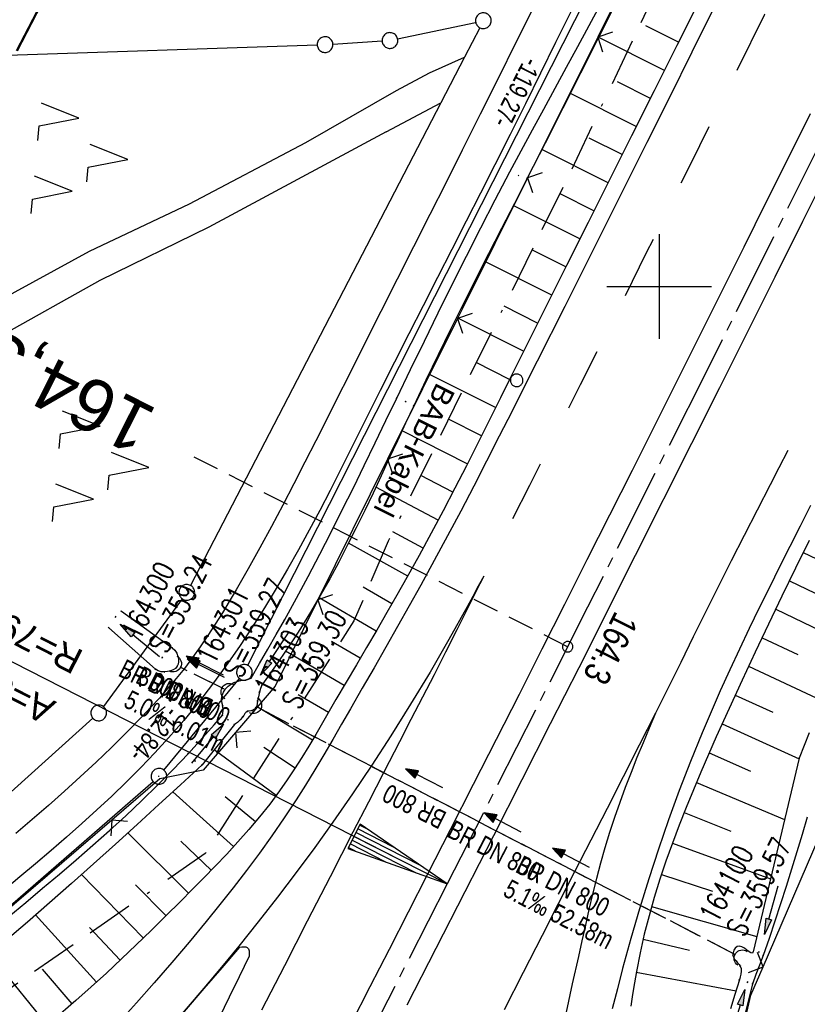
# Model space of a CAD drawing. Extents: x 510037 to 510706, y 460701 to 461658.
# Tile 26 of 34: x 510439 to 510514, y 461331 to 461425. Entities that reach past the tile are written whole.
import ezdxf
from ezdxf.enums import TextEntityAlignment as Align

# ---------------------------------------------------------------- set-up
doc = ezdxf.new("R2010")
doc.units = 0
doc.header["$LTSCALE"] = 10
doc.header["$MEASUREMENT"] = 0
for name, pattern in [('ACAD_ISO16W100', [73, 15, -6.5, 15, -6.5, 15, -7, 1, -7]), ('ACHSE', [5.5, 4, -0.5, 0.5, -0.5]), ('AUSGEZOGEN', [0]), ('LT00', [0]), ('LT02', [0.4, 0.2, -0.2]), ('LT05', [0.7, 0.5, -0.2]), ('LT12', [0.4, 0.3, -0.1]), ('LT17', [0.15, 0.1, -0.05]), ('STRICHLINIE2', [0.375, 0.25, -0.125])]:
    doc.linetypes.add(name, pattern=pattern)
doc.layers.get('0').update_dxf_attribs({"linetype": 'LT00'})
for name, color, linetype in [('--EK_FBR', 1, 'LT00'), ('--EK_Halt-Pfeil', 4, 'LT00'), ('--EK_Haltung', 7, 'STRICHLINIE2'), ('--EK_Haltung-Text', 140, 'LT00'), ('--EK_Schacht-Text', 5, 'LT00'), ('--EK_ST-93-1', 30, 'LT17'), ('--EL_DFK_AB_L', 21, 'LT00'), ('--EL_DFK_AB_P', 7, 'LT00'), ('--EL_Halt-Pfeil', 4, 'LT00'), ('--EL_Haltung', 182, 'STRICHLINIE2'), ('--EL_Haltung-Text', 182, 'LT00'), ('-AX-093', 35, 'ACHSE'), ('-EL-93-1', 250, 'LT00'), ('-ST-93-1', 250, 'LT00'), ('ABSTAND', 8, 'LT00'), ('AS_TEXT_A', 152, 'Continuous'), ('BAB-KABEL', 220, 'ACAD_ISO16W100'), ('BAB-KABEL_TEXT', 221, 'Continuous'), ('DFK_AB_L', 21, 'LT00'), ('DFK_AB_P', 7, 'LT00'), ('DFK_GZPKT', 250, 'LT00'), ('DFK_KATASTER', 250, 'LT00'), ('DFK_NUTZUNG', 250, 'LT00'), ('DFK_VERMPKT', 252, 'LT00'), ('DL', 182, 'LT12'), ('DL_PFEIL', 201, 'LT00'), ('DL_TEXT', 182, 'LT00'), ('FFH', 61, 'LT05'), ('NSG', 61, 'LT05'), ('PFEIL', 140, 'AUSGEZOGEN'), ('V108_AFBR_BAB', 250, 'LT00'), ('V108_BOESCH', 250, 'LT00'), ('V108_BOSCHUNG', 250, 'LT00'), ('V108_GRABEN', 250, 'LT00'), ('V108_LD_MARK', 250, 'LT00'), ('V108_LG_MARK', 250, 'LT02'), ('V108_PK_GR', 1, 'LT00'), ('V108_RASTER', 250, 'LT00'), ('V108_UK_DURCH', 182, 'LT00'), ('V108_ZAUN', 40, 'LT00')]:
    doc.layers.add(name, color=color, linetype=linetype)
doc.styles.add('Arial', font='ARIAL.TTF')
doc.styles.add('Beschrift', font='ARIAL.TTF')
doc.styles.add('Haltungsbeschriftung', font='ARIAL.TTF', dxfattribs={"width": 0.75})
doc.styles.add('schachtbeschriftung', font='romans.shx', dxfattribs={"width": 0.75, "height": 2})
doc.styles.get("Standard").update_dxf_attribs({"font": 'ARIAL.TTF'})
doc.styles.add('UNIR-O', font='unir_o.shx', dxfattribs={"height": 2.5})

# ---------------------------------------------------------------- blocks, each defined once
blk = doc.blocks.new('SYMB7010')
at = {"color": 0, "linetype": 'ByBlock'}
for points in [[(-0.031408, 0.499213), (-0.093728, 0.49134), (-0.15457, 0.475719), (-0.212975, 0.452595), (-0.268021, 0.422333), (-0.31884, 0.385411), (-0.36463, 0.342411), (-0.40467, 0.29401), (-0.438329, 0.240973), (-0.465074, 0.184136), (-0.484486, 0.124395), (-0.496256, 0.062692), (-0.5002, 0)], [(-0.5002, 0), (-0.496256, -0.062692), (-0.484486, -0.124395), (-0.465075, -0.184136), (-0.438329, -0.240973), (-0.404671, -0.29401), (-0.36463, -0.342411), (-0.31884, -0.385411), (-0.268021, -0.422333), (-0.212975, -0.452595), (-0.154571, -0.475719), (-0.093728, -0.49134), (-0.031408, -0.499213), (0.031408, -0.499213)], [(0.5002, 0), (0.496256, 0.062692), (0.484485, 0.124395), (0.465074, 0.184136), (0.438329, 0.240973), (0.40467, 0.29401), (0.36463, 0.342411), (0.31884, 0.385411), (0.268021, 0.422333), (0.212975, 0.452595), (0.15457, 0.475719), (0.093728, 0.49134), (0.031408, 0.499213), (-0.031408, 0.499213)], [(0.031408, -0.499213), (0.093728, -0.491341), (0.15457, -0.475719), (0.212975, -0.452595), (0.268021, -0.422333), (0.31884, -0.385411), (0.36463, -0.342411), (0.404671, -0.294011), (0.438329, -0.240974), (0.465075, -0.184136), (0.484486, -0.124395), (0.496256, -0.062692), (0.500201, 0)]]:
    blk.add_lwpolyline(points, dxfattribs=at)
blk = doc.blocks.new('SYMB0003')
at = {"color": 0, "linetype": 'ByBlock'}
for p, q in [((-0.015712, 0), (0.010166, 0.012015)), ((0, -0.021257), (-0.015712, 0)), ((0.010166, 0.012015), (0, -0.021257))]:
    blk.add_line(p, q, dxfattribs=at)
for points in [[(-0.031395, 0.499013), (-0.093691, 0.491144), (-0.154509, 0.475528), (-0.21289, 0.452414), (-0.267913, 0.422164), (-0.318712, 0.385257), (-0.364484, 0.342274), (-0.404509, 0.293893), (-0.438154, 0.240877), (-0.464888, 0.184062), (-0.484292, 0.124345), (-0.496058, 0.062667), (-0.5, 0)], [(-0.5, 0), (-0.496058, -0.062667), (-0.484292, -0.124345), (-0.464888, -0.184062), (-0.438154, -0.240877), (-0.404509, -0.293893), (-0.364485, -0.342274), (-0.318712, -0.385257), (-0.267914, -0.422164), (-0.21289, -0.452414), (-0.154509, -0.475529), (-0.093691, -0.491144), (-0.031395, -0.499014), (0.031395, -0.499014)], [(0.5, 0), (0.496057, 0.062667), (0.484292, 0.124345), (0.464888, 0.184062), (0.438153, 0.240877), (0.404509, 0.293893), (0.364484, 0.342274), (0.318712, 0.385257), (0.267913, 0.422164), (0.21289, 0.452414), (0.154509, 0.475528), (0.093691, 0.491144), (0.031395, 0.499013), (-0.031395, 0.499013)], [(0.031395, -0.499014), (0.093691, -0.491144), (0.154509, -0.475529), (0.21289, -0.452414), (0.267914, -0.422164), (0.318712, -0.385257), (0.364485, -0.342274), (0.404509, -0.293893), (0.438154, -0.240877), (0.464889, -0.184062), (0.484292, -0.124345), (0.496058, -0.062667), (0.5, 0)]]:
    blk.add_lwpolyline(points, dxfattribs=at)
blk = doc.blocks.new('SYMB7221')
at = {"color": 0, "linetype": 'ByBlock'}
for p, q in [((0, 0.435), (-0.11, 0.065)), ((0.11, 0.065), (0, 0.435)), ((0.25, 0.065), (0.11, 0.065)), ((-0.35, -0.065), (-0.46, -0.435)), ((0.35, -0.065), (0.24, -0.435))]:
    blk.add_line(p, q, dxfattribs=at)
for points in [[(-0.1, -0.435), (-0.24, -0.435), (-0.35, -0.065)], [(0.6, -0.435), (0.46, -0.435), (0.35, -0.065)]]:
    blk.add_lwpolyline(points, dxfattribs=at)
blk = doc.blocks.new('SYMB0070')
at = {"color": 0, "linetype": 'ByBlock'}
for p, q in [((-0.5, 0), (0.2, 0)), ((0.5, 0), (0.2, 0.1)), ((0.2, 0.1), (0.2, 0)), ((0.468, 0), (0.21, 0.086)), ((0.21, 0.086), (0.21, -0.086)), ((0.21, -0.086), (0.468, 0)), ((0.22, -0.072), (0.437, 0)), ((0.23, -0.058), (0.405, 0)), ((0.24, -0.045), (0.374, 0)), ((0.342, 0), (0.25, 0.031)), ((0.25, 0.031), (0.25, -0.031)), ((0.25, -0.031), (0.342, 0)), ((0.26, -0.017), (0.31, 0)), ((0.27, -0.003), (0.279, 0))]:
    blk.add_line(p, q, dxfattribs=at)
for points in [[(0.2, 0), (0.2, -0.1), (0.5, 0)], [(0.437, 0), (0.22, 0.072), (0.22, -0.072)], [(0.405, 0), (0.23, 0.058), (0.23, -0.058)], [(0.374, 0), (0.24, 0.045), (0.24, -0.045)], [(0.31, 0), (0.26, 0.017), (0.26, -0.017)], [(0.279, 0), (0.27, 0.003), (0.27, -0.003)]]:
    blk.add_lwpolyline(points, dxfattribs=at)
blk = doc.blocks.new('Pfreil3')
at = {"layer": 'PFEIL'}
blk.add_hatch(color=256, dxfattribs=at).paths.add_polyline_path([(-1.549, 0.273), (-1.549, -0.273), (0, 0)])
for p, q in [((-1.549, 0), (-4.831, 0)), ((-1.549, -0.273), (-1.549, 0.273)), ((-1.549, 0.273), (0, 0)), ((0, 0), (-1.549, -0.273))]:
    blk.add_line(p, q, dxfattribs=at)
blk = doc.blocks.new('SYMB0011')
at = {"color": 0, "linetype": 'ByBlock'}
for p, q in [((0.5, 0), (-0.5, 0)), ((0, 0.5), (0, -0.5))]:
    blk.add_line(p, q, dxfattribs=at)
blk = doc.blocks.new('SYMB1107')
at = {"color": 0, "linetype": 'ByBlock'}
for points in [[(-0.2, 0), (-0.196157, 0.039018), (-0.184776, 0.076537), (-0.166294, 0.111114), (-0.141421, 0.141421), (-0.111114, 0.166294), (-0.076537, 0.184776), (-0.039018, 0.196157), (0, 0.2)], [(0, 0.2), (0.039018, 0.196157), (0.076537, 0.184776), (0.111114, 0.166294), (0.141421, 0.141421), (0.166294, 0.111114), (0.184776, 0.076537), (0.196157, 0.039018), (0.2, 0)]]:
    blk.add_lwpolyline(points, dxfattribs=at)
blk = doc.blocks.new('SYMB0024')
at = {"color": 0, "linetype": 'ByBlock'}
for p, q in [((-0.5, 0.5), (0, 0)), ((0, 0), (0.5, 0.5))]:
    blk.add_line(p, q, dxfattribs=at)
blk = doc.blocks.new('SYMB18')
at = {"color": 0, "linetype": 'ByBlock'}
for p, q in [((1, 0.13), (0, 0)), ((0.923077, 0.12), (1, 0.12)), ((0.000669, 0), (1, 0)), ((0.307692, 0.04), (1, 0.04)), ((0.615385, 0.08), (1, 0.08)), ((0.307692, -0.04), (1, -0.04)), ((0.615385, -0.08), (1, -0.08)), ((0.923077, -0.12), (1, -0.12))]:
    blk.add_line(p, q, dxfattribs=at)
at = {"color": 0, "linetype": 'ByBlock', "flags": 128}
blk.add_lwpolyline([(0, 0), (1, -0.13), (1, 0.13)], dxfattribs=at)
blk = doc.blocks.new('SYMB2')
at = {"color": 0, "linetype": 'ByBlock', "flags": 128}
for points in [[(-0.031395, 0.499013), (-0.093691, 0.491144), (-0.154509, 0.475528), (-0.21289, 0.452414), (-0.267913, 0.422164), (-0.318712, 0.385257), (-0.364484, 0.342274), (-0.404509, 0.293893), (-0.438154, 0.240877), (-0.464888, 0.184062), (-0.484292, 0.124345), (-0.496058, 0.062667), (-0.5, 0)], [(-0.5, 0), (-0.496058, -0.062667), (-0.484292, -0.124345), (-0.464888, -0.184062), (-0.438154, -0.240877), (-0.404509, -0.293893), (-0.364485, -0.342274), (-0.318712, -0.385257), (-0.267914, -0.422164), (-0.21289, -0.452414), (-0.154509, -0.475529), (-0.093691, -0.491144), (-0.031395, -0.499014), (0.031395, -0.499014)], [(0.5, 0), (0.496057, 0.062667), (0.484292, 0.124345), (0.464888, 0.184062), (0.438153, 0.240877), (0.404509, 0.293893), (0.364484, 0.342274), (0.318712, 0.385257), (0.267913, 0.422164), (0.21289, 0.452414), (0.154509, 0.475528), (0.093691, 0.491144), (0.031395, 0.499013), (-0.031395, 0.499013)], [(0.031395, -0.499014), (0.093691, -0.491144), (0.154509, -0.475529), (0.21289, -0.452414), (0.267914, -0.422164), (0.318712, -0.385257), (0.364485, -0.342274), (0.404509, -0.293893), (0.438154, -0.240877), (0.464889, -0.184062), (0.484292, -0.124345), (0.496058, -0.062667), (0.5, 0)]]:
    blk.add_lwpolyline(points, dxfattribs=at)

msp = doc.modelspace()

# ---------------------------------------------------------------- linework, layer by layer
at = {"layer": '--EK_FBR', "color": 0}
for points in [[(510524.342, 461427.502), (510522.22, 461423.235), (510520.094, 461418.971), (510517.964, 461414.708), (510515.833, 461410.446), (510513.702, 461406.184), (510511.056, 461400.891), (510508.409, 461395.598), (510505.761, 461390.306), (510503.11, 461385.016), (510497.726, 461374.304), (510492.323, 461363.602), (510489.611, 461358.248), (510486.896, 461352.895), (510484.179, 461347.544), (510481.46, 461342.193)], [(510505.274, 461426.64), (510503.13, 461422.342), (510500.982, 461418.045), (510498.834, 461413.75), (510496.221, 461408.528), (510493.607, 461403.307), (510490.99, 461398.086), (510488.369, 461392.867), (510487.165, 461390.473), (510485.957, 461388.081), (510484.745, 461385.692), (510483.525, 461383.306), (510482.297, 461380.926), (510481.056, 461378.551), (510479.803, 461376.184), (510478.534, 461373.825), (510477.248, 461371.476), (510476.147, 461369.5), (510475.036, 461367.53), (510473.916, 461365.565), (510472.79, 461363.602), (510471.662, 461361.64), (510470.534, 461359.678), (510469.693, 461358.213), (510468.849, 461356.75), (510467.997, 461355.292), (510467.133, 461353.841), (510466.252, 461352.402), (510465.349, 461350.976), (510464.213, 461349.258), (510463.041, 461347.563), (510461.836, 461345.891), (510460.603, 461344.238), (510459.344, 461342.604), (510458.062, 461340.987), (510456.762, 461339.386), (510455.125, 461337.415), (510453.466, 461335.464), (510451.787, 461333.531), (510450.089, 461331.615), (510448.375, 461329.714)], [(510514.426, 461416.466), (510512.314, 461412.235), (510510.203, 461408.004), (510508.076, 461403.738), (510505.95, 461399.471), (510503.823, 461395.205), (510501.693, 461390.94), (510499.559, 461386.677), (510497.416, 461382.411), (510495.269, 461378.148), (510493.117, 461373.886), (510490.963, 461369.626), (510488.808, 461365.366), (510486.626, 461361.056), (510484.443, 461356.747), (510482.257, 461352.44), (510480.067, 461348.135), (510477.871, 461343.832), (510476.047, 461340.269), (510474.22, 461336.708), (510472.39, 461333.148), (510470.559, 461329.588)], [(510514.463, 461379.074), (510513.478, 461377.123), (510512.492, 461375.172), (510511.51, 461373.219), (510510.534, 461371.264), (510509.566, 461369.304), (510508.611, 461367.34), (510507.669, 461365.368), (510506.745, 461363.39), (510505.84, 461361.402), (510504.959, 461359.404), (510504.103, 461357.395), (510502.984, 461354.644), (510501.917, 461351.871), (510500.899, 461349.078), (510499.931, 461346.268), (510499.01, 461343.441), (510498.135, 461340.599), (510497.305, 461337.745), (510496.518, 461334.879), (510496.017, 461332.965), (510495.532, 461331.048)], [(510481.46, 461342.193), (510478.689, 461336.784), (510475.917, 461331.376)]]:
    msp.add_lwpolyline(points, dxfattribs=at)
at = {"layer": '--EK_FBR'}
for points in [[(510491.559, 461426.198), (510490.12, 461423.273), (510488.677, 461420.348), (510487.23, 461417.427), (510485.776, 461414.508), (510484.313, 461411.594), (510482.951, 461408.902), (510481.583, 461406.214), (510480.211, 461403.527), (510478.837, 461400.841), (510477.465, 461398.154), (510476.095, 461395.465), (510474.732, 461392.772), (510473.377, 461390.075), (510472.423, 461388.162), (510471.471, 461386.247), (510470.516, 461384.334), (510469.555, 461382.424), (510468.585, 461380.519), (510467.601, 461378.622), (510466.599, 461376.734), (510465.576, 461374.858), (510464.528, 461372.996), (510463.45, 461371.15), (510462.341, 461369.322), (510461.157, 461367.456), (510459.934, 461365.615), (510458.669, 461363.803), (510457.361, 461362.021), (510456.01, 461360.275), (510454.615, 461358.567), (510453.173, 461356.901), (510451.863, 461355.468), (510450.52, 461354.067), (510449.147, 461352.695), (510447.748, 461351.349), (510446.325, 461350.025), (510444.882, 461348.72), (510443.422, 461347.432), (510441.949, 461346.157), (510440.465, 461344.892), (510438.975, 461343.634), (510437.481, 461342.38)], [(510488.041, 461426.685), (510486.338, 461423.265), (510484.633, 461419.846), (510482.925, 461416.429), (510481.212, 461413.014), (510479.66, 461409.931), (510478.104, 461406.85), (510476.547, 461403.77), (510474.989, 461400.69), (510473.433, 461397.609), (510471.88, 461394.527), (510470.332, 461391.443), (510469.301, 461389.383), (510468.269, 461387.323), (510467.234, 461385.265), (510466.192, 461383.21), (510465.14, 461381.161), (510464.075, 461379.118), (510462.994, 461377.083), (510461.893, 461375.058), (510460.769, 461373.045), (510459.619, 461371.045), (510458.965, 461369.937), (510458.3, 461368.836), (510457.618, 461367.746), (510456.919, 461366.668), (510456.198, 461365.606), (510455.452, 461364.562), (510454.678, 461363.539), (510453.906, 461362.577), (510453.109, 461361.634), (510452.291, 461360.709), (510451.456, 461359.799), (510450.606, 461358.901), (510449.174, 461357.436), (510447.717, 461355.997), (510446.238, 461354.581), (510444.739, 461353.187), (510443.222, 461351.81), (510441.691, 461350.449), (510440.148, 461349.101), (510438.596, 461347.763)], [(510446.234, 461321.265), (510447.988, 461323.188), (510449.727, 461325.125), (510451.453, 461327.074), (510453.167, 461329.032), (510454.874, 461330.998), (510456.573, 461332.97), (510458.269, 461334.946), (510459.962, 461336.924)], [(510459.962, 461336.924), (510460.173, 461336.954), (510460.373, 461336.97), (510460.548, 461336.956), (510460.686, 461336.898), (510460.792, 461336.761), (510460.847, 461336.562), (510460.867, 461336.322), (510460.871, 461336.062)], [(510460.871, 461336.062), (510459.913, 461334.105), (510458.954, 461332.149), (510457.991, 461330.195)]]:
    msp.add_lwpolyline(points, dxfattribs=at)
at = {"layer": '--EK_Haltung'}
for p, q in [((510458.303, 461361.646), (510454.265, 461363.659)), ((510507.295, 461336.21), (510461.922, 461359.673))]:
    msp.add_line(p, q, dxfattribs=at)
at = {"layer": '--EK_ST-93-1', "ltscale": 2.5}
msp.add_line((510491.271, 461365.604), (510455.594, 461383.703), dxfattribs=at)
at = {"layer": '--EL_DFK_AB_L'}
for p, q in [((510460.749, 461363.829), (510514.011, 461468.871)), ((510452.727, 461353.819), (510459.934, 461362.58)), ((510312.406, 461231.661), (510451.684, 461352.747))]:
    msp.add_line(p, q, dxfattribs=at)
at = {"layer": '--EL_Haltung'}
for p, q in [((510458.303, 461361.646), (510454.265, 461363.659)), ((510507.295, 461336.21), (510461.922, 461359.673))]:
    msp.add_line(p, q, dxfattribs=at)
at = {"layer": '-AX-093', "ltscale": 0.2}
msp.add_lwpolyline([(510527.066, 461437.234), (510515.84, 461414.577), (510504.543, 461391.955), (510493.175, 461369.369), (510481.735, 461346.82), (510479.769, 461342.962), (510468.246, 461320.455), (510456.653, 461297.983), (510444.991, 461275.548), (510433.262, 461253.147), (510421.466, 461230.781), (510409.606, 461208.45), (510397.682, 461186.152), (510385.696, 461163.888), (510373.649, 461141.657), (510361.542, 461119.458), (510349.377, 461097.292), (510337.154, 461075.156), (510324.875, 461053.052), (510312.542, 461030.979)], dxfattribs=at)
at = {"layer": '-EL-93-1'}
msp.add_line((510475.315, 461345.234), (510426.319, 461370.221), dxfattribs=at)
at = {"layer": 'BAB-KABEL', "ltscale": 0.03, "flags": 128}
msp.add_lwpolyline([(510574.854, 461594.797), (510569.709, 461582.702), (510561.197, 461562.126), (510551.358, 461540.285), (510542.348, 461520.114), (510533.339, 461500.769), (510523.916, 461480.839), (510512.925, 461456.785), (510503.173, 461435.53), (510491.516, 461410.888), (510474.146, 461375.68), (510470.859, 461368.066), (510456.674, 461345.86), (510442.111, 461335.81), (510432.931, 461329.474), (510418.518, 461314.174), (510414.451, 461310.683), (510392.53, 461293.882), (510391.469, 461292.794), (510384.563, 461284.244), (510370.438, 461266.049), (510358.864, 461249.204), (510349.555, 461235.403), (510346.847, 461229.517), (510339.039, 461212.715), (510332.433, 461196.665), (510327.779, 461184.214), (510324.163, 461168.348), (510321.559, 461140.499), (510321.109, 461134.948), (510320.207, 461121.149), (510318.96, 461109.13), (510317.768, 461098.77), (510314.001, 461086.177), (510307.387, 461063.506), (510303.808, 461056.081), (510295.354, 461038.149), (510284.521, 461019.14), (510277.078, 461005.45), (510269.639, 460991.858), (510259.079, 460974.133), (510247.227, 460955.03), (510235.378, 460934.178), (510229.775, 460924.434), (510224.086, 460914.625), (510217.196, 460902.584), (510206.179, 460883.308), (510199.385, 460872.008), (510196.631, 460864.652), (510190.018, 460847.767), (510183.495, 460836.65), (510180.008, 460830.874), (510176.148, 460823.975), (510174.496, 460821.683), (510167.06, 460811.484), (510163.849, 460807.726), (510158.702, 460798.437), (510145.591, 460775.749), (510145.515, 460775.622), (510145.337, 460775.342)], dxfattribs=at)
at = {"layer": 'DFK_AB_L'}
for p, q in [((510460.749, 461363.829), (510514.011, 461468.871)), ((510452.727, 461353.819), (510459.934, 461362.58)), ((510312.406, 461231.661), (510451.684, 461352.747))]:
    msp.add_line(p, q, dxfattribs=at)
at = {"layer": 'DFK_KATASTER'}
for p, q in [((510475.034, 461423.625), (510482.487, 461425.204)), ((510482.875, 461424.694), (510481.41, 461421.87)), ((510468.859, 461423.127), (510473.552, 461423.423)), ((510419.24, 461421.464), (510467.361, 461423.055)), ((510478.09, 461420.38), (510481.41, 461421.87)), ((510481.41, 461421.87), (510479.16, 461417.529)), ((510474.92, 461418.69), (510478.09, 461420.38)), ((510466.27, 461413.749), (510474.92, 461418.69)), ((510479.16, 461417.529), (510455.256, 461371.455)), ((510473.93, 461414.759), (510479.16, 461417.529)), ((510473.93, 461414.759), (510457, 461405.649)), ((510455.16, 461407.88), (510466.27, 461413.749)), ((510445.61, 461403.37), (510455.16, 461407.88)), ((510457, 461405.649), (510446.59, 461400.57)), ((510427.88, 461393.669), (510445.61, 461403.37)), ((510446.59, 461400.57), (510434.21, 461393.629)), ((510454.468, 461370.184), (510446.943, 461359.885)), ((510434.33, 461348.34), (510445.943, 461358.778))]:
    msp.add_line(p, q, dxfattribs=at)
at = {"layer": 'DL'}
for p, q in [((510458.303, 461361.646), (510454.265, 461363.659)), ((510507.295, 461336.21), (510461.922, 461359.673))]:
    msp.add_line(p, q, dxfattribs=at)
at = {"layer": 'FFH', "flags": 128}
msp.add_lwpolyline([(510538.036, 461613.135), (510423.5, 461393.5), (510381.5, 461342), (510324.5, 461295.5), (510279.5, 461258), (510299.5, 461092), (510208, 461085.5), (510167.331, 461090.805)], dxfattribs=at)
at = {"layer": 'NSG', "flags": 128}
msp.add_lwpolyline([(510538.039, 461613.133), (510423.576, 461393.414), (510381.683, 461341.803), (510324.571, 461295.457), (510279.534, 461258.227), (510299.748, 461091.799), (510207.873, 461085.736), (510167.445, 461091.032)], dxfattribs=at)
at = {"layer": 'V108_AFBR_BAB', "color": 2}
for points in [[(510524.342, 461427.502), (510522.22, 461423.235), (510520.094, 461418.971), (510517.964, 461414.708), (510515.833, 461410.446), (510513.702, 461406.184), (510511.056, 461400.891), (510508.409, 461395.598), (510505.761, 461390.306), (510503.11, 461385.016), (510497.726, 461374.304), (510492.323, 461363.602), (510489.611, 461358.248), (510486.896, 461352.895), (510484.179, 461347.544), (510481.46, 461342.193)], [(510505.274, 461426.64), (510503.13, 461422.342), (510500.982, 461418.045), (510498.834, 461413.75), (510496.221, 461408.528), (510493.607, 461403.307), (510490.99, 461398.086), (510488.369, 461392.867), (510487.165, 461390.473), (510485.957, 461388.081), (510484.745, 461385.692), (510483.525, 461383.306), (510482.297, 461380.926), (510481.056, 461378.551), (510479.803, 461376.184), (510478.534, 461373.825), (510477.248, 461371.476), (510476.147, 461369.5), (510475.036, 461367.53), (510473.916, 461365.565), (510472.79, 461363.602), (510471.662, 461361.64), (510470.534, 461359.678), (510469.693, 461358.213), (510468.849, 461356.75), (510467.997, 461355.292), (510467.133, 461353.841), (510466.252, 461352.402), (510465.349, 461350.976), (510464.213, 461349.258), (510463.041, 461347.563), (510461.836, 461345.891), (510460.603, 461344.238), (510459.344, 461342.604), (510458.062, 461340.987), (510456.762, 461339.386), (510455.125, 461337.415), (510453.466, 461335.464), (510451.787, 461333.531), (510450.089, 461331.615), (510448.375, 461329.714)], [(510514.426, 461416.466), (510512.314, 461412.235), (510510.203, 461408.004), (510508.076, 461403.738), (510505.95, 461399.471), (510503.823, 461395.205), (510501.693, 461390.94), (510499.559, 461386.677), (510497.416, 461382.411), (510495.269, 461378.148), (510493.117, 461373.886), (510490.963, 461369.626), (510488.808, 461365.366), (510486.626, 461361.056), (510484.443, 461356.747), (510482.257, 461352.44), (510480.067, 461348.135), (510477.871, 461343.832), (510476.047, 461340.269), (510474.22, 461336.708), (510472.39, 461333.148), (510470.559, 461329.588)], [(510514.463, 461379.074), (510513.478, 461377.123), (510512.492, 461375.172), (510511.51, 461373.219), (510510.534, 461371.264), (510509.566, 461369.304), (510508.611, 461367.34), (510507.669, 461365.368), (510506.745, 461363.39), (510505.84, 461361.402), (510504.959, 461359.404), (510504.103, 461357.395), (510502.984, 461354.644), (510501.917, 461351.871), (510500.899, 461349.078), (510499.931, 461346.268), (510499.01, 461343.441), (510498.135, 461340.599), (510497.305, 461337.745), (510496.518, 461334.879), (510496.017, 461332.965), (510495.532, 461331.048)], [(510481.46, 461342.193), (510478.689, 461336.784), (510475.917, 461331.376)]]:
    msp.add_lwpolyline(points, dxfattribs=at)
at = {"layer": 'V108_AFBR_BAB'}
for points in [[(510491.559, 461426.198), (510490.12, 461423.273), (510488.677, 461420.348), (510487.23, 461417.427), (510485.776, 461414.508), (510484.313, 461411.594), (510482.951, 461408.902), (510481.583, 461406.214), (510480.211, 461403.527), (510478.837, 461400.841), (510477.465, 461398.154), (510476.095, 461395.465), (510474.732, 461392.772), (510473.377, 461390.075), (510472.423, 461388.162), (510471.471, 461386.247), (510470.516, 461384.334), (510469.555, 461382.424), (510468.585, 461380.519), (510467.601, 461378.622), (510466.599, 461376.734), (510465.576, 461374.858), (510464.528, 461372.996), (510463.45, 461371.15), (510462.341, 461369.322), (510461.157, 461367.456), (510459.934, 461365.615), (510458.669, 461363.803), (510457.361, 461362.021), (510456.01, 461360.275), (510454.615, 461358.567), (510453.173, 461356.901), (510451.863, 461355.468), (510450.52, 461354.067), (510449.147, 461352.695), (510447.748, 461351.349), (510446.325, 461350.025), (510444.882, 461348.72), (510443.422, 461347.432), (510441.949, 461346.157), (510440.465, 461344.892), (510438.975, 461343.634), (510437.481, 461342.38)], [(510488.041, 461426.685), (510486.338, 461423.265), (510484.633, 461419.846), (510482.925, 461416.429), (510481.212, 461413.014), (510479.66, 461409.931), (510478.104, 461406.85), (510476.547, 461403.77), (510474.989, 461400.69), (510473.433, 461397.609), (510471.88, 461394.527), (510470.332, 461391.443), (510469.301, 461389.383), (510468.269, 461387.323), (510467.234, 461385.265), (510466.192, 461383.21), (510465.14, 461381.161), (510464.075, 461379.118), (510462.994, 461377.083), (510461.893, 461375.058), (510460.769, 461373.045), (510459.619, 461371.045), (510458.965, 461369.937), (510458.3, 461368.836), (510457.618, 461367.746), (510456.919, 461366.668), (510456.198, 461365.606), (510455.452, 461364.562), (510454.678, 461363.539), (510453.906, 461362.577), (510453.109, 461361.634), (510452.291, 461360.709), (510451.456, 461359.799), (510450.606, 461358.901), (510449.174, 461357.436), (510447.717, 461355.997), (510446.238, 461354.581), (510444.739, 461353.187), (510443.222, 461351.81), (510441.691, 461350.449), (510440.148, 461349.101), (510438.596, 461347.763)], [(510446.234, 461321.265), (510447.988, 461323.188), (510449.727, 461325.125), (510451.453, 461327.074), (510453.167, 461329.032), (510454.874, 461330.998), (510456.573, 461332.97), (510458.269, 461334.946), (510459.962, 461336.924)], [(510459.962, 461336.924), (510460.173, 461336.954), (510460.373, 461336.97), (510460.548, 461336.956), (510460.686, 461336.898), (510460.792, 461336.761), (510460.847, 461336.562), (510460.867, 461336.322), (510460.871, 461336.062)], [(510460.871, 461336.062), (510459.913, 461334.105), (510458.954, 461332.149), (510457.991, 461330.195)]]:
    msp.add_lwpolyline(points, dxfattribs=at)
at = {"layer": 'V108_BOESCH'}
for points in [[(510503.87, 461427.291), (510501.705, 461422.978), (510499.538, 461418.667), (510497.37, 461414.357), (510495.295, 461410.232), (510493.222, 461406.107), (510491.152, 461401.98), (510489.086, 461397.85), (510487.025, 461393.716), (510485.946, 461391.546), (510484.867, 461389.376), (510483.785, 461387.208), (510482.697, 461385.043), (510481.601, 461382.882), (510480.494, 461380.727), (510479.375, 461378.58), (510478.24, 461376.441), (510477.087, 461374.313), (510475.913, 461372.197), (510474.966, 461370.526), (510474.007, 461368.861), (510473.04, 461367.201), (510472.068, 461365.542), (510471.094, 461363.884), (510470.12, 461362.224), (510469.151, 461360.559), (510468.508, 461359.447), (510467.864, 461358.336), (510467.216, 461357.228), (510466.558, 461356.127), (510465.888, 461355.034), (510465.201, 461353.955), (510464.492, 461352.891), (510463.759, 461351.845), (510462.819, 461350.588), (510461.841, 461349.36), (510460.827, 461348.158), (510459.784, 461346.979), (510458.717, 461345.819), (510457.629, 461344.674), (510456.525, 461343.541), (510455.411, 461342.418), (510454.291, 461341.299), (510452.894, 461339.911), (510451.492, 461338.529), (510450.082, 461337.157), (510448.663, 461335.798), (510447.231, 461334.456), (510445.784, 461333.133), (510444.319, 461331.833), (510442.833, 461330.56)], [(510514.324, 461375.754), (510513.025, 461373.096), (510511.734, 461370.434), (510510.452, 461367.766), (510509.182, 461365.091), (510507.925, 461362.405), (510506.684, 461359.708), (510505.462, 461356.997), (510504.722, 461355.324), (510503.993, 461353.645), (510503.28, 461351.958), (510502.586, 461350.265), (510501.915, 461348.563), (510501.27, 461346.853), (510500.657, 461345.134), (510500.078, 461343.405), (510499.537, 461341.667), (510499.038, 461339.919), (510498.585, 461338.159), (510498.182, 461336.389), (510497.832, 461334.607), (510497.644, 461333.507), (510497.473, 461332.403), (510497.313, 461331.297)]]:
    msp.add_lwpolyline(points, dxfattribs=at)
at = {"layer": 'V108_BOSCHUNG'}
for p, q in [((510501.867, 461423.3), (510498.723, 461424.877)), ((510500.52, 461420.619), (510494.237, 461423.771)), ((510499.172, 461417.939), (510496.03, 461419.515)), ((510497.824, 461415.259), (510491.534, 461418.415)), ((510496.475, 461412.579), (510493.325, 461414.159)), ((510495.128, 461409.899), (510488.812, 461413.067)), ((510493.78, 461407.218), (510490.613, 461408.807)), ((510492.434, 461404.537), (510486.079, 461407.726)), ((510491.089, 461401.855), (510487.901, 461403.455)), ((510489.747, 461399.173), (510483.351, 461402.381)), ((510488.406, 461396.489), (510485.202, 461398.097)), ((510487.069, 461393.804), (510480.654, 461397.022)), ((510485.733, 461391.117), (510482.529, 461392.725)), ((510484.396, 461388.432), (510478.013, 461391.634)), ((510483.048, 461385.739), (510479.887, 461387.337)), ((510481.687, 461383.052), (510475.461, 461386.227)), ((510480.306, 461380.363), (510477.257, 461381.943)), ((510478.903, 461377.686), (510472.948, 461380.822)), ((510477.468, 461375.012), (510474.569, 461376.577)), ((510475.997, 461372.347), (510470.355, 461375.492)), ((510513.764, 461374.61), (510520.087, 461371.526)), ((510512.446, 461371.903), (510515.687, 461370.335)), ((510474.497, 461369.71), (510471.739, 461371.286)), ((510472.974, 461367.087), (510467.535, 461370.27)), ((510511.136, 461369.191), (510517.788, 461366)), ((510471.456, 461364.5), (510468.72, 461366.101)), ((510509.831, 461366.463), (510513.25, 461364.85)), ((510469.938, 461361.912), (510464.337, 461365.19)), ((510508.547, 461363.74), (510515.554, 461360.459)), ((510468.433, 461359.317), (510465.528, 461361.016)), ((510507.274, 461360.997), (510510.864, 461359.343)), ((510466.896, 461356.688), (510461.56, 461359.911)), ((510506.022, 461358.245), (510513.362, 461354.916)), ((510463.441, 461351.411), (510457.531, 461355.771)), ((510465.248, 461354.027), (510462.269, 461355.993)), ((510504.782, 461355.461), (510508.725, 461353.727)), ((510503.566, 461352.64), (510511.982, 461349.106)), ((510459.374, 461346.528), (510453.572, 461351.758)), ((510461.453, 461348.893), (510458.565, 461351.292)), ((510502.39, 461349.774), (510506.848, 461348.014)), ((510455.072, 461342.078), (510449.277, 461347.837)), ((510457.231, 461344.263), (510454.338, 461347.037)), ((510501.273, 461346.857), (510510.636, 461343.437)), ((510450.754, 461337.809), (510444.867, 461343.867)), ((510500.231, 461343.872), (510505.105, 461342.27)), ((510452.92, 461339.937), (510449.998, 461342.892)), ((510499.288, 461340.815), (510509.332, 461337.944)), ((510446.288, 461333.59), (510440.469, 461339.999)), ((510448.556, 461335.698), (510445.606, 461338.804)), ((510498.469, 461337.675), (510502.916, 461336.631)), ((510441.564, 461329.512), (510436.09, 461336.266)), ((510443.964, 461331.526), (510441.121, 461334.821)), ((510497.819, 461334.536), (510507.352, 461332.757))]:
    msp.add_line(p, q, dxfattribs=at)
at = {"layer": 'V108_GRABEN'}
for points in [[(510495.869, 461427.035), (510494.193, 461423.684), (510492.508, 461420.338), (510490.814, 461416.997), (510489.114, 461413.659), (510487.41, 461410.325), (510486.181, 461407.925), (510484.953, 461405.525), (510483.728, 461403.123), (510482.509, 461400.719), (510481.297, 461398.31), (510480.095, 461395.895), (510478.905, 461393.473), (510477.729, 461391.042), (510476.569, 461388.602), (510475.79, 461386.936), (510475.016, 461385.268), (510474.243, 461383.598), (510473.468, 461381.93), (510472.686, 461380.266), (510471.894, 461378.607), (510471.089, 461376.957), (510470.266, 461375.316), (510469.422, 461373.689), (510468.553, 461372.075), (510467.656, 461370.479), (510466.726, 461368.902), (510465.76, 461367.347), (510465.05, 461366.253), (510464.323, 461365.168), (510463.584, 461364.091), (510462.837, 461363.019), (510462.086, 461361.949), (510461.938, 461361.62), (510461.841, 461361.272), (510461.77, 461360.992), (510461.707, 461360.708), (510461.656, 461360.418), (510461.626, 461360.191), (510461.58, 461359.97), (510461.49, 461359.767), (510461.352, 461359.611), (510461.17, 461359.511), (510461.02, 461359.482), (510460.868, 461359.469), (510460.727, 461359.44), (510460.579, 461359.352), (510460.455, 461359.216), (510460.343, 461359.055), (510460.232, 461358.889), (510459.996, 461358.612), (510459.734, 461358.378), (510459.458, 461358.166), (510456.366, 461354.323), (510454.3, 461352.426), (510452.232, 461350.531), (510450.161, 461348.64), (510448.085, 461346.756), (510446.001, 461344.88), (510443.908, 461343.015), (510441.805, 461341.162), (510439.688, 461339.324), (510437.558, 461337.503)], [(510437.903, 461339.842), (510439.523, 461341.191), (510441.14, 461342.544), (510442.751, 461343.905), (510444.353, 461345.275), (510445.942, 461346.658), (510447.516, 461348.056), (510449.071, 461349.474), (510450.604, 461350.914), (510452.113, 461352.378), (510453.592, 461353.871), (510455.041, 461355.394), (510455.872, 461356.3), (510456.695, 461357.214), (510457.512, 461358.134), (510458.326, 461359.057), (510458.388, 461359.511), (510458.337, 461359.966), (510458.285, 461360.18), (510458.246, 461360.395), (510458.233, 461360.611), (510458.283, 461360.946), (510458.412, 461361.27), (510458.606, 461361.57), (510458.85, 461361.832), (510459.132, 461362.043), (510459.412, 461362.184), (510459.706, 461362.288), (510460.006, 461362.373), (510460.536, 461362.454), (510461.048, 461362.611), (510461.854, 461363.992), (510462.657, 461365.375), (510463.454, 461366.762), (510464.241, 461368.153), (510465.387, 461370.231), (510466.509, 461372.321), (510467.609, 461374.424), (510468.69, 461376.536), (510469.756, 461378.657), (510470.808, 461380.785), (510471.851, 461382.918), (510472.888, 461385.054), (510473.92, 461387.193), (510474.951, 461389.332), (510476.266, 461392.051), (510477.587, 461394.767), (510478.916, 461397.479), (510480.255, 461400.186), (510481.607, 461402.886), (510482.973, 461405.578), (510484.357, 461408.261), (510485.761, 461410.934), (510486.829, 461412.936), (510487.907, 461414.934), (510488.992, 461416.928), (510490.079, 461418.921), (510491.167, 461420.914), (510492.252, 461422.908), (510493.331, 461424.905), (510494.401, 461426.906)], [(510448.667, 461368.99), (510453.51, 461365.513), (510453.755, 461365.284), (510453.941, 461364.999), (510454.064, 461364.671), (510454.111, 461364.425), (510454.119, 461364.178), (510454.083, 461363.943), (510453.996, 461363.734), (510453.833, 461363.54), (510453.614, 461363.393), (510453.354, 461363.29), (510453.069, 461363.227), (510452.777, 461363.202), (510452.457, 461363.219), (510452.164, 461363.297), (510451.913, 461363.452), (510447.459, 461367.407)], [(510514.331, 461357.381), (510513.373, 461354.96), (510508.984, 461336.48), (510508.904, 461336.364), (510508.767, 461336.381), (510508.585, 461336.49), (510508.372, 461336.65), (510508.142, 461336.819), (510507.906, 461336.957), (510507.679, 461337.021), (510507.462, 461336.977), (510507.279, 461336.838), (510507.141, 461336.635), (510507.059, 461336.4), (510507.043, 461336.166), (510507.096, 461335.959), (510507.204, 461335.776), (510507.344, 461335.608), (510507.497, 461335.447), (510507.64, 461335.286), (510507.754, 461335.116), (510507.831, 461334.884), (510507.844, 461334.631), (510507.811, 461334.362), (510507.746, 461334.085), (510507.665, 461333.804), (510507.246, 461332.406), (510506.834, 461331.054)], [(510505.59, 461319.765), (510508.935, 461333.44), (510509.28, 461334.344), (510509.623, 461335.25), (510509.959, 461336.157), (510510.541, 461337.79), (510511.098, 461339.432), (510511.636, 461341.08), (510512.158, 461342.734), (510512.669, 461344.391), (510513.174, 461346.051), (510513.677, 461347.711), (510514.182, 461349.37)]]:
    msp.add_lwpolyline(points, dxfattribs=at)
at = {"layer": 'V108_LD_MARK'}
for points in [[(510512.305, 461384.326), (510511.448, 461382.694), (510510.594, 461381.06), (510509.35, 461378.652), (510508.118, 461376.237), (510506.896, 461373.817), (510505.682, 461371.393), (510504.473, 461368.966), (510503.267, 461366.538), (510502.061, 461364.11), (510500.854, 461361.682), (510499.642, 461359.257), (510498.113, 461356.219), (510496.576, 461353.186), (510495.032, 461350.157), (510493.484, 461347.129), (510491.932, 461344.103), (510490.38, 461341.078), (510488.829, 461338.052), (510487.012, 461334.501), (510485.198, 461330.948)], [(510483.253, 461372.351), (510482.729, 461371.373), (510482.203, 461370.397), (510481.673, 461369.422), (510479.927, 461366.292), (510478.128, 461363.192), (510476.277, 461360.123), (510474.376, 461357.084), (510472.579, 461354.309), (510470.74, 461351.563), (510468.856, 461348.847), (510467.125, 461346.434), (510465.359, 461344.047), (510463.559, 461341.684), (510461.727, 461339.346), (510459.865, 461337.033), (510458.209, 461335.022), (510456.533, 461333.027), (510454.842, 461331.046), (510453.137, 461329.076), (510451.42, 461327.115), (510449.696, 461325.161), (510447.967, 461323.212), (510446.234, 461321.265)], [(510483.253, 461372.351), (510482.518, 461370.864), (510481.781, 461369.378), (510480.701, 461367.225), (510479.611, 461365.077), (510478.514, 461362.933), (510477.412, 461360.791), (510476.307, 461358.651), (510475.201, 461356.511), (510473.722, 461353.644), (510472.246, 461350.775), (510470.772, 461347.906), (510468.591, 461343.655), (510466.412, 461339.404), (510464.233, 461335.152), (510462.052, 461330.901)], [(510499.642, 461359.257), (510499.051, 461357.847), (510498.464, 461356.436), (510497.885, 461355.022), (510497.319, 461353.604), (510496.769, 461352.18), (510496.24, 461350.75), (510495.735, 461349.312), (510495.259, 461347.865), (510494.815, 461346.41), (510494.401, 461344.945), (510494.012, 461343.473), (510493.644, 461341.994), (510493.294, 461340.51), (510492.958, 461339.022), (510492.632, 461337.532), (510492.313, 461336.041), (510491.688, 461333.412), (510491.13, 461330.735)]]:
    msp.add_lwpolyline(points, dxfattribs=at)
at = {"layer": 'V108_LG_MARK', "ltscale": 3, "flags": 128}
msp.add_lwpolyline([(510588.243, 461588.128), (510587.497, 461586.537), (510585.796, 461582.91), (510583.748, 461578.543), (510581.701, 461574.175), (510579.652, 461569.809), (510577.601, 461565.443), (510575.546, 461561.079), (510572.163, 461553.921), (510568.768, 461546.768), (510565.36, 461539.622), (510563.277, 461535.267), (510561.19, 461530.913), (510559.102, 461526.56), (510557.013, 461522.208), (510554.925, 461517.855), (510552.918, 461513.668), (510550.911, 461509.481), (510548.903, 461505.296), (510546.891, 461501.111), (510544.873, 461496.93), (510542.842, 461492.738), (510540.806, 461488.55), (510538.764, 461484.363), (510536.72, 461480.178), (510534.674, 461475.994), (510532.036, 461470.602), (510529.397, 461465.211), (510526.756, 461459.821), (510524.111, 461454.433), (510520.614, 461447.321), (510517.11, 461440.212), (510513.602, 461433.106), (510510.059, 461425.94), (510506.512, 461418.776), (510502.961, 461411.613), (510500.872, 461407.404), (510498.781, 461403.196), (510496.686, 461398.99), (510494.584, 461394.787), (510492.476, 461390.588), (510490.863, 461387.39), (510489.247, 461384.194), (510487.628, 461381), (510486.008, 461377.806)], dxfattribs=at)
at = {"layer": 'V108_RASTER'}
for p, q in [((510500, 461405), (510500, 461395)), ((510495, 461400), (510505, 461400))]:
    msp.add_line(p, q, dxfattribs=at)
at = {"layer": 'V108_ZAUN'}
for p, q in [((510500.84, 461437.214), (510494.141, 461423.792)), ((510494.141, 461423.792), (510487.443, 461410.371)), ((510480.746, 461396.949), (510474.08, 461383.512)), ((510474.08, 461383.512), (510467.414, 461370.074)), ((510447.753, 461349.049), (510436.374, 461339.275)), ((510509.93, 461335.045), (510515.885, 461348.813))]:
    msp.add_line(p, q, dxfattribs=at)
for points in [[(510487.443, 461410.371), (510481.184, 461397.833), (510480.746, 461396.949)], [(510467.414, 461370.074), (510463.33, 461361.843), (510459.553, 461357.427)], [(510459.553, 461357.427), (510456.482, 461353.838), (510452.347, 461352.996), (510447.753, 461349.049)], [(510506.059, 461320.594), (510508.765, 461332.352), (510509.93, 461335.045)]]:
    msp.add_lwpolyline(points, dxfattribs=at)

# ---------------------------------------------------------------- block references
at = {"layer": '--EK_Halt-Pfeil', "yscale": 4, "zscale": 4}
for p, xscale, rotation in [((510456.73, 461363.547), 4.000000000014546, 153.5060699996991), ((510491.59, 461345.457), 3.999999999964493, 152.6552400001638)]:
    msp.add_blockref('SYMB0070', p, dxfattribs=dict(at, xscale=xscale, rotation=rotation))
at = {"layer": '--EL_DFK_AB_P', "xscale": 1.500000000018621, "yscale": 1.5, "zscale": 1.5, "rotation": 264.7377099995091}
for p in [(510460.41, 461363.159), (510452.25, 461353.239)]:
    msp.add_blockref('SYMB0003', p, dxfattribs=at)
at = {"layer": '--EL_Halt-Pfeil', "yscale": 4, "zscale": 4}
for p, xscale, rotation in [((510456.73, 461363.547), 4.000000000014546, 153.5060699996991), ((510485.068, 461348.829), 3.999999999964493, 152.6552400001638)]:
    msp.add_blockref('SYMB0070', p, dxfattribs=dict(at, xscale=xscale, rotation=rotation))
at = {"layer": '-EL-93-1', "xscale": 9.99999999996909, "yscale": 10, "zscale": 10, "rotation": 152.9787710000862}
msp.add_blockref('SYMB18', (510479.769, 461342.962), dxfattribs=at)
at = {"layer": '-ST-93-1', "rotation": 274.1956499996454}
msp.add_blockref('SYMB2', (510491.271, 461365.604), dxfattribs=at)
at = {"layer": 'DFK_AB_P', "xscale": 1.500000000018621, "yscale": 1.5, "zscale": 1.5, "rotation": 264.7377099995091}
for p in [(510460.41, 461363.159), (510452.25, 461353.239)]:
    msp.add_blockref('SYMB0003', p, dxfattribs=at)
at = {"layer": 'DFK_GZPKT', "xscale": 1.500000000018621, "yscale": 1.5, "zscale": 1.5, "rotation": 264.7377099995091}
for p in [(510483.22, 461425.36), (510474.3, 461423.47), (510468.11, 461423.079), (510454.91, 461370.789), (510446.5, 461359.28)]:
    msp.add_blockref('SYMB7010', p, dxfattribs=at)
at = {"layer": 'DFK_NUTZUNG', "xscale": 10.00000000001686, "yscale": 10, "zscale": 10, "rotation": 264.7377100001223}
for p in [(510444.93, 461412.521), (510446.959, 461383.124)]:
    msp.add_blockref('SYMB7221', p, dxfattribs=at)
at = {"layer": 'DFK_VERMPKT', "xscale": 1.200000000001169, "yscale": 1.200000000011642, "zscale": 1.2, "rotation": 264.7377100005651}
msp.add_blockref('SYMB7010', (510486.4, 461391.03), dxfattribs=at)
at = {"layer": 'DL_PFEIL', "xscale": 3.999999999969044, "yscale": 4.00000000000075, "zscale": 4, "rotation": 153.2598229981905}
for p in [(510456.62, 461363.793), (510477.576, 461353.043)]:
    msp.add_blockref('SYMB0070', p, dxfattribs=at)
at = {"layer": 'PFEIL'}
for p, rotation in [((510448.56, 461367.749), 140.5643651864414), ((510461.953, 461362.9), 236.4241267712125), ((510458.423, 461358.221), 50.70921455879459), ((510510.06, 461338.123), 254.3600366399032), ((510508.186, 461332.877), 73.17401137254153)]:
    msp.add_blockref('Pfreil3', p, dxfattribs=dict(at, rotation=rotation))
at = {"layer": 'V108_PK_GR', "xscale": 0.09999999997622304, "yscale": 0.09999999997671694, "zscale": 0.1, "rotation": 243.5238000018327}
for p in [(510486.579, 461410.582), (510487.41, 461410.325), (510474.951, 461389.332), (510475.816, 461388.987), (510476.569, 461388.602), (510448.667, 461368.99), (510448.122, 461368.452), (510464.241, 461368.153), (510464.973, 461367.862), (510447.459, 461367.407), (510465.76, 461367.347), (510453.51, 461365.513), (510452.572, 461364.573), (510454.064, 461364.671), (510451.913, 461363.452), (510452.777, 461363.202), (510453.996, 461363.734), (510459.132, 461362.043), (510460.006, 461362.373), (510461.048, 461362.611), (510461.551, 461362.371), (510462.086, 461361.949), (510458.386, 461361.599), (510461.841, 461361.272), (510458.233, 461360.611), (510459.955, 461360.647), (510461.656, 461360.418), (510458.337, 461359.966), (510460.727, 461359.44), (510461.17, 461359.511), (510461.49, 461359.767), (510458.326, 461359.057), (510458.831, 461358.625), (510459.458, 461358.166), (510460.232, 461358.889), (510455.041, 461355.394), (510455.717, 461354.695), (510513.373, 461354.96), (510456.366, 461354.323), (510507.679, 461337.021), (510507.043, 461336.166), (510508.984, 461336.48), (510509.542, 461336.473), (510509.959, 461336.157), (510507.754, 461335.116), (510507.665, 461333.804), (510508.445, 461333.583), (510508.935, 461333.44)]:
    msp.add_blockref('SYMB0011', p, dxfattribs=at)
at = {"layer": 'V108_UK_DURCH', "zscale": 4}
for p, xscale, yscale, rotation in [((510453.594, 461363.993), 4.000000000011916, 4, 243.5238000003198), ((510458.974, 461361.312), 3.999999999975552, 3.999999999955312, 60.0399971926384), ((510461.256, 461360.017), 4.000000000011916, 4, 243.5238000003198), ((510507.961, 461335.865), 4.000000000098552, 3.999999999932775, 56.13590636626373)]:
    msp.add_blockref('SYMB1107', p, dxfattribs=dict(at, xscale=xscale, yscale=yscale, rotation=rotation))
at = {"layer": 'V108_ZAUN', "yscale": 2.099999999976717, "zscale": 2.1}
for p, xscale, rotation in [((510494.141, 461423.792), 2.100000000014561, 243.4748400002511), ((510487.443, 461410.371), 2.100000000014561, 243.4748400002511), ((510480.746, 461396.949), 2.099999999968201, 243.6147200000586), ((510474.08, 461383.512), 2.099999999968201, 243.6147200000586), ((510467.414, 461370.074), 2.099999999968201, 243.6147200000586), ((510459.553, 461357.427), 2.100000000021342, 229.450240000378), ((510447.753, 461349.049), 2.099999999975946, 220.6631800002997), ((510509.93, 461335.045), 2.0999999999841, 66.60973999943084)]:
    msp.add_blockref('SYMB0024', p, dxfattribs=dict(at, xscale=xscale, rotation=rotation))

# ---------------------------------------------------------------- texts
at = {"layer": '--EK_Haltung-Text', "style": 'Haltungsbeschriftung', "width": 0.75}
for s, rotation, p in [('BR DN 800', -26.49392, (510449.895, 461362.207)), ('5.0‰ 6.01m', -26.49392, (510448.753, 461359.916)), ('BR DN 800', -27.34475, (510486.169, 461344.147)), ('5.1‰ 52.58m', -27.34475, (510484.993, 461341.873))]:
    msp.add_text(s, height=1.8, rotation=rotation, dxfattribs=at).set_placement(p)
at = {"layer": '--EK_Schacht-Text', "style": 'schachtbeschriftung', "width": 0.75}
for s, rotation, p in [('164300', 63.50259, (510450.383, 461366.119)), ('S=359.24', 63.50259, (510452.961, 461364.834)), ('S=359.27', 63.50608, (510460.09, 461362.491)), ('164301', 63.50608, (510457.512, 461363.776)), ('S=359.30', 62.65525, (510465.643, 461359.49)), ('164303', 62.65525, (510463.085, 461360.813)), ('S=359.57', 62.65525, (510508.099, 461337.764)), ('164100', 62.65525, (510505.541, 461339.087))]:
    msp.add_text(s, height=2, rotation=rotation, dxfattribs=at).set_placement(p)
at = {"layer": '--EK_ST-93-1', "style": 'Beschrift'}
msp.add_text('164,300', height=5, rotation=-206.83838, dxfattribs=at).set_placement((510451.133, 461385.962), align=Align.MIDDLE_LEFT)
at = {"layer": '--EL_Haltung-Text', "style": 'Haltungsbeschriftung', "width": 0.75}
for rotation, p in [(-26.49392, (510448.261, 461362.87)), (-27.34475, (510479.648, 461347.519))]:
    msp.add_text('BR DN 800', height=1.8, rotation=rotation, dxfattribs=at).set_placement(p)
at = {"layer": '-EL-93-1', "style": 'Arial'}
msp.add_text('R=7992,000', height=2.5, rotation=152.97877, dxfattribs=at).set_placement((510427.018, 461371.592), align=Align.TOP_RIGHT)
msp.add_text('A=3489,997', height=2.5, rotation=152.97877, dxfattribs=at).set_placement((510425.655, 461368.919), align=Align.RIGHT)
at = {"layer": '-ST-93-1', "style": 'Beschrift', "width": 0.8}
msp.add_text('  164.3', height=2.5, rotation=-116.83875, dxfattribs=at).set_placement((510496.542, 461370.485))
at = {"layer": 'ABSTAND', "width": 0.75}
for s, rotation, p in [(' -119.27-', -116.88708, (510487.454, 461422.467)), (' -12.84-', -129.44122, (510453.401, 461360.476))]:
    msp.add_text(s, height=1.8, rotation=rotation, dxfattribs=at).set_placement(p)
at = {"layer": 'AS_TEXT_A', "char_height": 5, "attachment_point": 1, "rotation": 243.5238, "style": 'UNIR-O'}
for insert in [(510386.023, 461223.163), (510443.774, 461201.808)]:
    msp.add_mtext('\\pi-37.857;Parkplatz Hirtenlohe', dxfattribs=dict(at, insert=insert))
at = {"layer": 'BAB-KABEL_TEXT', "insert": (510475.715, 461384.822), "char_height": 2, "attachment_point": 8, "rotation": 243.39967, "style": 'Beschrift'}
msp.add_mtext('BAB-Kabel', dxfattribs=at)
at = {"layer": 'DL_TEXT', "style": 'Haltungsbeschriftung', "width": 0.75}
for p in [(510457.582, 461360.456), (510479.839, 461349.74)]:
    msp.add_text('BR 800', height=1.8, rotation=153.25982, dxfattribs=at).set_placement(p)

doc.saveas('drawing.dxf')
